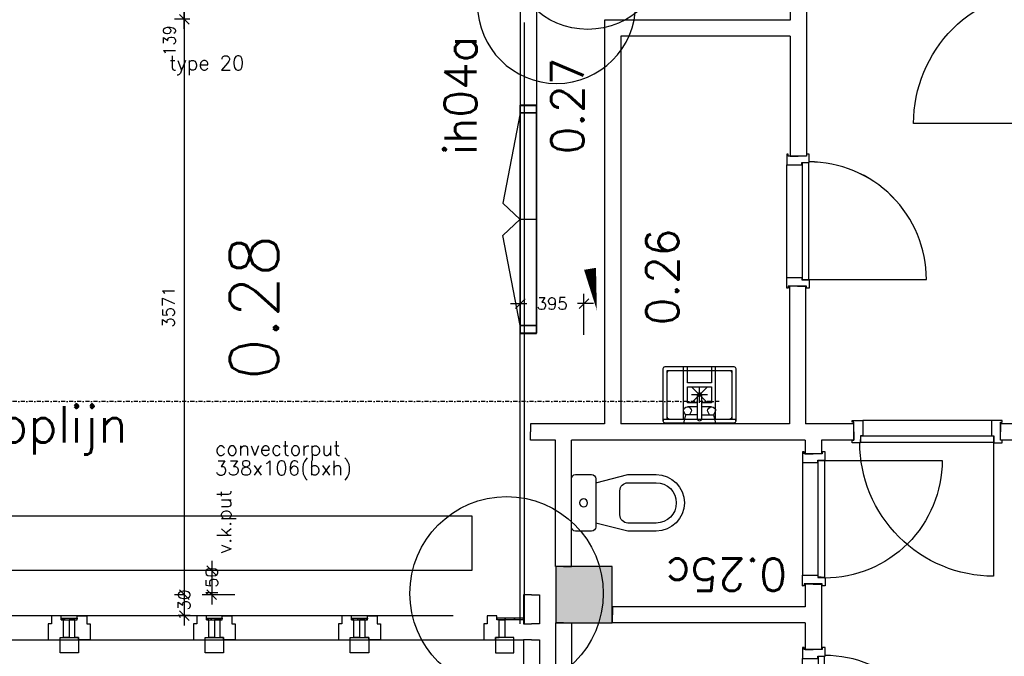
# Model space of a CAD drawing. Extents: x -29284 to 2055880, y -64816 to 121103.
# Tile 43 of 123: x 36184 to 42292, y 31865 to 35815. Entities that reach past the tile are written whole.
import ezdxf
from ezdxf.enums import TextEntityAlignment as Align

# ---------------------------------------------------------------- set-up
doc = ezdxf.new("R2010")
doc.units = 0
doc.header["$LTSCALE"] = 50
doc.header["$MEASUREMENT"] = 0
doc.header["$PDMODE"] = 3
doc.header["$PDSIZE"] = 0.1
doc.linetypes.add('DASHDOT', pattern=[1, 0.5, -0.25, 0, -0.25])
doc.linetypes.add('DD1', pattern=[2.66667, 1.66667, -0.5, 0, -0.5])
doc.layers.get('0').update_dxf_attribs({"linetype": 'CONTINUOUS'})
doc.layers.get('DEFPOINTS').update_dxf_attribs({"linetype": 'CONTINUOUS'})
for name, color, linetype in [('00', 7, 'CONTINUOUS'), ('_BESTAAND_ONGEIJZIGD', 8, 'CONTINUOUS'), ('_DETAILNUMMERS', 4, 'CONTINUOUS'), ('_DETAILNUMMERSTEKST', 4, 'CONTINUOUS'), ('_INTERIEUR', 7, 'CONTINUOUS'), ('_KOLOMBESTAAND', 212, 'CONTINUOUS'), ('A--A42--_F-23-', 9, 'CONTINUOUS'), ('A--L13A1_VLOEREN', 1, 'CONTINUOUS'), ('A--L21--', 3, 'CONTINUOUS'), ('A--L22A2_BINNENWAND', 2, 'CONTINUOUS'), ('A--L28--', 7, 'CONTINUOUS'), ('A--L31--', 2, 'CONTINUOUS'), ('A--L31--_F-23-', 7, 'CONTINUOUS'), ('A--L31--_F123-', 7, 'CONTINUOUS'), ('A--L31A1_BUITENKOZIJN', 1, 'CONTINUOUS'), ('A--L32--', 7, 'CONTINUOUS'), ('A--L32--_F-23-', 2, 'CONTINUOUS'), ('A--L42--', 7, 'CONTINUOUS'), ('A--L42--_F-23-', 7, 'CONTINUOUS'), ('A--L74--', 7, 'CONTINUOUS'), ('A--L74--_F-23-', 7, 'CONTINUOUS'), ('A--M$1A-_F123-', 1, 'CONTINUOUS'), ('A--T$1A-_F123-_0_25MM', 2, 'CONTINUOUS'), ('A--T$1A-_F123-_RN', 4, 'CONTINUOUS'), ('STRAMIEN', 1, 'DD1'), ('TEKST_KOZIJNMERK', 2, 'CONTINUOUS'), ('X--LR---_CP', 7, 'CONTINUOUS')]:
    doc.layers.add(name, color=color, linetype=linetype)
doc.layers.add('bruto vloeroppervlak', color=3, linetype='CONTINUOUS', plot=False)
doc.styles.add('ALFA-0_25', font='ROMANS')
doc.styles.add('HIEMSTRA', font='romans.shx')
doc.dimstyles.new('1op2', dxfattribs={"dimscale": 30, "dimtxt": 2.5, "dimasz": 2, "dimexe": 2, "dimexo": 0, "dimgap": 2, "dimtad": 1, "dimdec": 0, "dimzin": 0, "dimdsep": 46, "dimtxsty": 'HIEMSTRA', "dimblk1": 'OBLIQUE', "dimblk2": 'OBLIQUE', "dimsah": 1, "dimcen": -3, "dimdle": 2, "dimclrd": 2, "dimclre": 2, "dimclrt": 3, "dimadec": 0, "dimazin": 0, "dimtfac": 1, "dimtdec": 0, "dimtofl": 0, "dimtmove": 2, "dimatfit": 3, "dimldrblk": 'OBLIQUE', "dimfxl": 1, "dimtvp": 0.833333, "dimtolj": 1, "dimtzin": 0, "dimarcsym": 0})
doc.dimstyles.new('STANDARD$0', dxfattribs={"dimscale": 30, "dimtxt": 2.5, "dimasz": 2, "dimexe": 2, "dimexo": 0, "dimgap": 2, "dimtad": 1, "dimdec": 0, "dimzin": 0, "dimdsep": 46, "dimtxsty": 'ALFA-0_25', "dimblk1": 'OBLIQUE', "dimblk2": 'OBLIQUE', "dimsah": 1, "dimcen": -3, "dimdle": 2, "dimclrd": 1, "dimclre": 1, "dimclrt": 2, "dimadec": 0, "dimazin": 0, "dimtfac": 0.666667, "dimtofl": 0, "dimtmove": 2, "dimatfit": 3, "dimldrblk": 'OBLIQUE', "dimfxl": 1, "dimtvp": 0.833333, "dimtolj": 1, "dimtzin": 0, "dimarcsym": 0})

# ---------------------------------------------------------------- blocks, each defined once
blk = doc.blocks.new('KOZMK')
at = {"layer": 'A--L31--_F-23-', "color": 2, "linetype": 'Continuous', "extrusion": (0, 0, -1)}
for p, q in [((-1416.5, 0), (-1416.5, 100)), ((-1416.5, 100), (-1366.5, 100)), ((-1366.5, 0), (-1416.5, 0))]:
    blk.add_line(p, q, dxfattribs=at)
at = {"layer": 'A--L31--_F123-', "color": 1, "linetype": 'Continuous', "extrusion": (0, 0, -1)}
blk.add_line((-1366.5, 100), (-1366.5, 0), dxfattribs=at)
blk.add_line((-1366.5, 100), (-1366.5, 0), dxfattribs=at)
at = {"layer": 'A--L31--_F123-', "color": 1, "linetype": 'Continuous'}
for p, q in [((-708.8, 0, 2426), (-708.8, 100, 2426)), ((0, 100), (-50, 100)), ((-50, 100), (-50, 0)), ((0, 100), (-50, 100)), ((-50, 100), (-50, 0)), ((0, 0), (0, 100)), ((0, 0), (0, 100)), ((-1366.7, 0.2, -50), (-831, 0.2, -2)), ((-781, 0.2, -50), (-50, 0.2, -50)), ((-50, 0), (0, 0)), ((-50, 0), (0, 0))]:
    blk.add_line(p, q, dxfattribs=at)
for points in [[(-1416.5, 0, -48), (-1416.5, 100, -48), (-1416.5, 100, -2), (-1416.5, 0, -2)], [(-1.2, 100), (-1.2, 0), (-1.2, 0, 46), (-1.2, 100, 46)], [(-1.2, 0), (-1416.5, 0, -48), (-1416.5, 0, -2), (-1.2, 0, 46)]]:
    blk.add_3dface(points, dxfattribs=at)
at = {"layer": 'X--LR---_CP'}
for p in [(-2, 100), (-1416.5, 0), (0, 0)]:
    blk.add_point(p, dxfattribs=at)
at = {"layer": 'A--L31--_F123-', "color": 1, "linetype": 'Continuous'}
mesh = blk.add_polyface(dxfattribs=at)
corners = [(-1416.5, 0, 2402), (-1416.5, 100, 2402), (-1.2, 100, 2450), (-1.2, 0, 2450), (-1416.5, 0, 2448), (-1416.5, 100, 2448), (-1.2, 100, 2496), (-1.2, 0, 2496)]
mesh.append_faces([[corners[k] for k in face] for face in [(0, 1, 5, 4), (1, 2, 6, 5), (2, 3, 7, 6), (3, 0, 4, 7)]], dxfattribs={"color": 1})
mesh.append_faces([[corners[k] for k in face] for face in [(0, 3, 2, 1), (4, 7, 6, 5)]], dxfattribs={"vtx0": -1, "vtx1": -1, "vtx2": -1, "vtx3": -1, "color": 1})
mesh = blk.add_polyface(dxfattribs=at)
corners = [(-1414.5, 100), (-1368.5, 100), (-1368.5, 0), (-1414.5, 0), (-1414.5, 100, 1), (-1368.5, 100, 1), (-1368.5, 0, 1), (-1414.5, 0, 1)]
mesh.append_faces([[corners[k] for k in face] for face in [(0, 1, 5, 4), (1, 2, 6, 5), (2, 3, 7, 6), (3, 0, 4, 7)]], dxfattribs={"color": 1})
mesh.append_faces([[corners[k] for k in face] for face in [(0, 3, 2, 1), (4, 7, 6, 5)]], dxfattribs={"vtx0": -1, "vtx1": -1, "vtx2": -1, "vtx3": -1, "color": 1})
mesh = blk.add_polyface(dxfattribs=at)
corners = [(-2, 100), (-48, 100), (-48, 0), (-2, 0), (-2, 100, 1), (-48, 100, 1), (-48, 0, 1), (-2, 0, 1)]
mesh.append_faces([[corners[k] for k in face] for face in [(0, 1, 5, 4), (1, 2, 6, 5), (2, 3, 7, 6), (3, 0, 4, 7)]], dxfattribs={"color": 1})
mesh.append_faces([[corners[k] for k in face] for face in [(0, 3, 2, 1), (4, 7, 6, 5)]], dxfattribs={"vtx0": -1, "vtx1": -1, "vtx2": -1, "vtx3": -1, "color": 1})
blk = doc.blocks.new('DR_830BE')
at = {"layer": '_BESTAAND_ONGEIJZIGD'}
blk.add_line((67, 0), (865, 0), dxfattribs=at)
for points in [[(0, -9), (0, 0), (67, 0), (67, -93.8), (52, -93.8), (52, -139), (0, -139), (0, -121), (12, -121), (12, -9), (0, -9)], [(932, -9), (932, 0), (865, 0), (865, -93.8), (880, -93.8), (880, -139), (932, -139), (932, -121), (920, -121), (920, -9), (932, -9)]]:
    blk.add_lwpolyline(points, close=True, dxfattribs=at)
at = {"layer": '_BESTAAND_ONGEIJZIGD', "linetype": 'Continuous'}
blk.add_lwpolyline([(54, -95.6), (54, -135.6), (880.1, -135.6), (877.1, -95.6), (54, -95.6)], close=True, dxfattribs=at)
blk.add_lwpolyline([(54, -135.6), (54, -965.6, 0.414214), (884, -135.6)], format="xyb", dxfattribs=at)
at = {"layer": 'A--L32--_F-23-', "color": 2, "linetype": 'Continuous'}
blk.add_lwpolyline([(54, -95.6), (54, -135.6), (880.1, -135.6), (877.1, -95.6), (54, -95.6)], close=True, dxfattribs=at)
at = {"layer": 'X--LR---_CP', "linetype": 'Continuous'}
blk.add_point((0, 0), dxfattribs=at)
blk.add_point((0, 0), dxfattribs=at)
at = {"layer": 'X--LR---_CP', "color": 1, "linetype": 'Continuous'}
blk.add_point((932, 0), dxfattribs=at)
blk.add_point((932, 0), dxfattribs=at)
blk.add_point((932, 0), dxfattribs=at)
blk = doc.blocks.new('Q0340041A')
at = {"layer": '_BESTAAND_ONGEIJZIGD', "linetype": 'Continuous'}
blk.add_lwpolyline([(0, 0), (0, -40), (726.12, -40), (723.12, 0), (0, 0)], close=True, dxfattribs=at)
blk.add_lwpolyline([(0, -40), (0, -770, 0.4142136), (730, -40)], format="xyb", dxfattribs=at)
blk = doc.blocks.new('DR_730BE')
at = {"layer": '_BESTAAND_ONGEIJZIGD'}
blk.add_line((67, 0), (765, 0), dxfattribs=at)
for points in [[(0, -9), (0, 0), (67, 0), (67, -93.8), (52, -93.8), (52, -139), (0, -139), (0, -121), (12, -121), (12, -9), (0, -9)], [(832, -9), (832, 0), (765, 0), (765, -93.8), (780, -93.8), (780, -139), (832, -139), (832, -121), (820, -121), (820, -9), (832, -9)]]:
    blk.add_lwpolyline(points, close=True, dxfattribs=at)
at = {"layer": 'X--LR---_CP', "linetype": 'Continuous'}
blk.add_point((0, 0), dxfattribs=at)
blk.add_point((0, 0), dxfattribs=at)
at = {"layer": 'X--LR---_CP', "color": 1, "linetype": 'Continuous'}
blk.add_point((832, 0), dxfattribs=at)
blk.add_point((832, 0), dxfattribs=at)
blk.add_point((832, 0), dxfattribs=at)
at = {"layer": 'A--L32--', "linetype": 'Continuous'}
blk.add_blockref('Q0340041A', (53.5, -95.6), dxfattribs=at)
blk = doc.blocks.new('*U1516')
at = {"layer": 'A--L21--', "color": 8, "linetype": 'Continuous'}
for points in [[(0, 0), (-50, 0), (-50, -2470), (-50, -2470)], [(0, 0), (50, 0), (50, -2370), (50, -2370)], [(0, 0), (50, 0), (50, -2370), (50, -2370)], [(0, 0), (50, 0), (50, -2370), (50, -2370)]]:
    blk.add_lwpolyline(points, dxfattribs=at)
blk = doc.blocks.new('*U1496')
at = {"layer": 'A--L21--', "color": 8, "linetype": 'Continuous'}
for points in [[(-50, 50), (-50, 50), (-1202, 50), (-1202, 50)], [(-50, -50), (-50, -50), (-1102, -50), (-1102, -50)], [(-50, -50), (-50, -50), (-1102, -50), (-1102, -50)], [(-50, -50), (-50, -50), (-1102, -50), (-1102, -50)]]:
    blk.add_lwpolyline(points, dxfattribs=at)
blk = doc.blocks.new('*U1494')
at = {"layer": 'A--L21--', "color": 8, "linetype": 'Continuous'}
for points in [[(50, 0), (50, 0), (50, -793.1), (0, -793.1)], [(50, 0), (50, 0), (50, -793.1), (0, -793.1)], [(50, 0), (50, 0), (50, -793.1), (0, -793.1)], [(-50, -50), (-50, -50), (-50, -793.1), (0, -793.1)]]:
    blk.add_lwpolyline(points, dxfattribs=at)
blk = doc.blocks.new('*U1493')
at = {"layer": 'A--L21--', "color": 8, "linetype": 'Continuous'}
for points in [[(-50, 50), (-50, 50), (-50, -2455.7), (-50, -2455.7)], [(-50, 50), (-50, 50), (-50, -2455.7), (-50, -2455.7)], [(-50, 50), (-50, 50), (-50, -2455.7), (-50, -2455.7)], [(50, -50), (50, -50), (50, -2455.7), (50, -2455.7)]]:
    blk.add_lwpolyline(points, dxfattribs=at)
blk = doc.blocks.new('*U1492')
at = {"layer": 'A--L21--', "color": 8, "linetype": 'Continuous'}
for points in [[(-50, 50), (-50, 50), (-50, -701.7), (0, -701.7)], [(-50, 50), (-50, 50), (-50, -701.7), (0, -701.7)], [(-50, 50), (-50, 50), (-50, -701.7), (0, -701.7)], [(50, -50), (50, -50), (50, -701.7), (0, -701.7)]]:
    blk.add_lwpolyline(points, dxfattribs=at)
blk = doc.blocks.new('*U1490')
at = {"layer": 'A--L21--', "color": 8, "linetype": 'Continuous'}
for points in [[(50, 50), (50, 50), (50, -224.3), (50, -224.3)], [(50, 50), (50, 50), (50, -224.3), (50, -224.3)], [(50, 50), (50, 50), (50, -224.3), (50, -224.3)], [(-50, -50), (-50, -50), (-50, -174.3), (-50, -174.3)]]:
    blk.add_lwpolyline(points, dxfattribs=at)
blk = doc.blocks.new('*U1489')
at = {"layer": 'A--L21--', "color": 8, "linetype": 'Continuous'}
for points in [[(0, 50), (0, 50), (-204.1, 50), (-204.1, 0)], [(-50, -50), (-50, -50), (-204.1, -50), (-204.1, 0)], [(-50, -50), (-50, -50), (-204.1, -50), (-204.1, 0)], [(-50, -50), (-50, -50), (-204.1, -50), (-204.1, 0)]]:
    blk.add_lwpolyline(points, dxfattribs=at)
blk = doc.blocks.new('*U1488')
at = {"layer": 'A--L21--', "color": 8, "linetype": 'Continuous'}
for points in [[(-50, 50), (-50, 50), (-1245, 50), (-1245, 0)], [(-50, -50), (-50, -50), (-1245, -50), (-1245, 0)], [(-50, -50), (-50, -50), (-1245, -50), (-1245, 0)], [(-50, -50), (-50, -50), (-1245, -50), (-1245, 0)]]:
    blk.add_lwpolyline(points, dxfattribs=at)
blk = doc.blocks.new('*U1487')
at = {"layer": 'A--L21--', "color": 8, "linetype": 'Continuous'}
for points in [[(-50, 50), (-50, 50), (-356.5, 50), (-356.5, 0)], [(0, -50), (0, -50), (-356.5, -50), (-356.5, 0)], [(0, -50), (0, -50), (-356.5, -50), (-356.5, 0)], [(0, -50), (0, -50), (-356.5, -50), (-356.5, 0)]]:
    blk.add_lwpolyline(points, dxfattribs=at)
blk = doc.blocks.new('*U1484')
at = {"layer": 'A--L21--', "color": 8, "linetype": 'Continuous'}
for points in [[(-50, 50), (-50, 50), (-1097, 50), (-1097, 50)], [(0, -50), (0, -50), (-1147, -50), (-1147, -50)], [(0, -50), (0, -50), (-1147, -50), (-1147, -50)], [(0, -50), (0, -50), (-1147, -50), (-1147, -50)]]:
    blk.add_lwpolyline(points, dxfattribs=at)
blk = doc.blocks.new('*U1483')
at = {"layer": 'A--L21--', "color": 8, "linetype": 'Continuous'}
for points in [[(-50, 50), (-50, 50), (-305, 50), (-305, 50)], [(0, -50), (0, -50), (-255, -50), (-255, -50)], [(0, -50), (0, -50), (-255, -50), (-255, -50)], [(0, -50), (0, -50), (-255, -50), (-255, -50)]]:
    blk.add_lwpolyline(points, dxfattribs=at)
blk = doc.blocks.new('*U1482')
at = {"layer": 'A--L21--', "color": 8, "linetype": 'Continuous'}
for points in [[(50, 0), (50, 0), (50, -215), (0, -215)], [(50, 0), (50, 0), (50, -215), (0, -215)], [(50, 0), (50, 0), (50, -215), (0, -215)], [(-50, -50), (-50, -50), (-50, -215), (0, -215)]]:
    blk.add_lwpolyline(points, dxfattribs=at)
blk = doc.blocks.new('*U1481')
at = {"layer": 'A--L21--', "color": 8, "linetype": 'Continuous'}
for points in [[(0, 0), (-50, 0), (-50, -141.3), (-50, -141.3)], [(0, 0), (50, 0), (50, -191.3), (50, -191.3)], [(0, 0), (50, 0), (50, -191.3), (50, -191.3)], [(0, 0), (50, 0), (50, -191.3), (50, -191.3)]]:
    blk.add_lwpolyline(points, dxfattribs=at)
blk = doc.blocks.new('*U1478')
at = {"layer": 'A--L21--', "color": 8, "linetype": 'Continuous'}
for points in [[(-50, -50), (-50, -50), (-50, -135.7), (0, -135.7)], [(50, -50), (50, -50), (50, -135.7), (0, -135.7)], [(50, -50), (50, -50), (50, -135.7), (0, -135.7)], [(50, -50), (50, -50), (50, -135.7), (0, -135.7)]]:
    blk.add_lwpolyline(points, dxfattribs=at)
blk = doc.blocks.new('*U1477')
at = {"layer": 'A--L21--', "color": 8, "linetype": 'Continuous'}
for points in [[(0, 0), (-50, 0), (-50, -854.6), (-50, -854.6)], [(0, 0), (50, 0), (50, -854.6), (50, -854.6)], [(0, 0), (50, 0), (50, -854.6), (50, -854.6)], [(0, 0), (50, 0), (50, -854.6), (50, -854.6)]]:
    blk.add_lwpolyline(points, dxfattribs=at)
blk = doc.blocks.new('*U1476')
at = {"layer": 'A--L21--', "color": 8, "linetype": 'Continuous'}
for points in [[(0, 50), (0, 50), (-48, 50), (-48, 50)], [(-50, -50), (-50, -50), (-98, -50), (-98, -50)], [(-50, -50), (-50, -50), (-98, -50), (-98, -50)], [(-50, -50), (-50, -50), (-98, -50), (-98, -50)]]:
    blk.add_lwpolyline(points, dxfattribs=at)
blk = doc.blocks.new('Q070048A')
at = {"layer": 'A--L74--_F-23-', "color": 8, "linetype": 'Continuous'}
for p, q in [((225, -25), (-225, -25)), ((-187.5, -25), (-187.5, -25)), ((-100, -25), (-100, -350)), ((100, -25), (100, -350)), ((187.5, -25), (187.5, -25)), ((-75, -100), (-12.5, -100)), ((12.5, -100), (75, -100)), ((-50, -125), (50, -225)), ((50, -125), (-50, -225)), ((-50, -175), (50, -175)), ((0, -125), (0, -225))]:
    blk.add_line(p, q, dxfattribs=at)
at = {"layer": 'A--L74--_F-23-', "color": 1, "linetype": 'Continuous'}
blk.add_line((75, -325), (-75, -325), dxfattribs=at)
at = {"layer": 'A--L74--_F-23-', "color": 8, "linetype": 'Continuous'}
for points in [[(-212.5, 0), (212.5, 0, -0.41), (225, -12.5), (225, -337.5, -0.41), (212.5, -350), (-212.5, -350, -0.41), (-225, -337.5), (-225, -12.5, -0.41), (-212.5, 0)], [(-100, -25), (-212.5, -25, -0.41), (-225, -12.5)], [(-100, -325), (-187.5, -325, -0.41), (-200, -312.5), (-200, -37.5, -0.41), (-187.5, -25), (-187.5, -25)], [(-62.5, -50), (-50, -75, -1), (-100, -75), (-87.5, -50)], [(12.5, -25), (12.5, -175, -1), (-12.5, -175), (-12.5, -25, -1), (12.5, -25)], [(87.5, -50), (100, -75, -1), (50, -75), (62.5, -50)], [(225, -12.5, -0.41), (212.5, -25), (100, -25)], [(187.5, -25), (187.5, -25, -0.41), (200, -37.5), (200, -312.5, -0.41), (187.5, -325), (100, -325)]]:
    blk.add_lwpolyline(points, format="xyb", dxfattribs=at)
for points in [[(-12.5, -50), (-87.5, -50), (-100, 0)], [(12.5, -50), (87.5, -50), (100, 0)], [(200, -25), (200, -325), (-200, -325), (-200, -25)], [(12.5, -125), (75, -125), (75, -225), (-75, -225), (-75, -125), (-12.5, -125)], [(-75, -350), (-75, -250), (75, -250), (75, -350)]]:
    blk.add_lwpolyline(points, dxfattribs=at)
blk.add_circle((0, 0), 0.0123, dxfattribs=at)
at = {"layer": 'X--LR---_CP'}
blk.add_point((225, -350), dxfattribs=at)
blk.add_point((225, -350), dxfattribs=at)
blk = doc.blocks.new('*U1431')
at = {"layer": 'A--L21--', "color": 8, "linetype": 'Continuous'}
for points in [[(0, 0), (-50, 0), (-50, -1120), (-50, -1120)], [(0, 0), (50, 0), (50, -1070), (50, -1070)], [(0, 0), (50, 0), (50, -1070), (50, -1070)], [(0, 0), (50, 0), (50, -1070), (50, -1070)]]:
    blk.add_lwpolyline(points, dxfattribs=at)
blk = doc.blocks.new('Q070064A')
at = {"layer": 'A--L74--_F-23-', "color": 8, "linetype": 'Continuous'}
for points in [[(-150, 0), (150, 0, -0.41), (175, -25), (175, -125, -0.41), (150, -150), (-150, -150, -0.41), (-175, -125), (-175, -25, -0.41), (-150, 0)], [(125, -150), (175, -350), (175, -525, -1), (-175, -525), (-175, -350), (-125, -150)], [(-75, -300), (75, -300, -0.41), (125, -350), (125, -525, -1), (-125, -525), (-125, -350, -0.41), (-75, -300)]]:
    blk.add_lwpolyline(points, format="xyb", dxfattribs=at)
blk.add_lwpolyline([(-25, -75, 1), (25, -75, 1)], format="xyb", close=True, dxfattribs=at)
at = {"layer": 'A--L74--_F-23-', "color": 255}
blk.add_circle((0, 0), 0.0123, dxfattribs=at)
blk = doc.blocks.new('*U1430')
at = {"layer": 'A--L21--', "color": 8, "linetype": 'Continuous'}
for points in [[(0, 0), (-50, 0), (-50, 785), (-50, 785)], [(0, 0), (-50, 0), (-50, 785), (-50, 785)], [(0, 0), (-50, 0), (-50, 785), (-50, 785)], [(0, 0), (50, 0), (50, 785), (50, 785)]]:
    blk.add_lwpolyline(points, dxfattribs=at)
blk = doc.blocks.new('KOLOM400')
at = {"layer": 'A--L28--', "color": 3}
blk.add_lwpolyline([(-200, 0), (200, 0), (200, 400), (-200, 400)], close=True, dxfattribs=at)
blk = doc.blocks.new('*U1310')
at = {"layer": 'A--L21--', "color": 8, "linetype": 'Continuous'}
for points in [[(0, 0), (0, 50), (-252.5, 50), (-252.5, 50)], [(0, 0), (0, -50), (-202.5, -50), (-202.5, -50)], [(0, 0), (0, -50), (-202.5, -50), (-202.5, -50)], [(0, 0), (0, -50), (-202.5, -50), (-202.5, -50)]]:
    blk.add_lwpolyline(points, dxfattribs=at)
blk = doc.blocks.new('_OBLIQUE')
at = {"color": 0, "linetype": 'ByBlock'}
blk.add_line((-0.5, -0.5), (0.5, 0.5), dxfattribs=at)
blk = doc.blocks.new('*D138')
at = {"layer": 'A--M$1A-_F123-', "color": 1, "lineweight": -2, "transparency": 16777216}
for p, q in [((39289.7, 33859), (39289.7, 34114)), ((39684.5, 33859), (39684.5, 34114)), ((39229.7, 34054), (39330.7, 34054)), ((39744.5, 34054), (39643.5, 34054))]:
    blk.add_line(p, q, dxfattribs=at)
at = {"layer": 'DEFPOINTS', "color": 0, "transparency": 16777216}
for p in [(39684.5, 34054), (39289.7, 33859), (39684.5, 33859)]:
    blk.add_point(p, dxfattribs=at)
at = {"layer": 'A--M$1A-_F123-', "color": 1, "lineweight": -2, "transparency": 16777216, "xscale": 60, "yscale": 60, "zscale": 60, "rotation": 180}
blk.add_blockref('_OBLIQUE', (39289.7, 34054), dxfattribs=at)
at = {"layer": 'A--M$1A-_F123-', "color": 1, "lineweight": -2, "transparency": 16777216, "xscale": 60, "yscale": 60, "zscale": 60}
blk.add_blockref('_OBLIQUE', (39684.5, 34054), dxfattribs=at)
at = {"layer": 'A--M$1A-_F123-', "color": 2, "transparency": 16777216, "insert": (39487.1, 34054), "char_height": 75, "attachment_point": 5, "style": 'ALFA-0_25'}
blk.add_mtext('\\A1;395', dxfattribs=at)
blk = doc.blocks.new('*D305')
at = {"layer": 'A--M$1A-_F123-', "color": 1, "lineweight": -2, "transparency": 16777216}
for p, q in [((37375.2, 32456.9), (37375.2, 32186.9)), ((37518.9, 32396.9), (37315.2, 32396.9)), ((37518.9, 32246.9), (37315.2, 32246.9))]:
    blk.add_line(p, q, dxfattribs=at)
at = {"layer": 'DEFPOINTS', "color": 0, "transparency": 16777216}
for p in [(37518.9, 32396.9), (37375.2, 32246.9), (37518.9, 32246.9)]:
    blk.add_point(p, dxfattribs=at)
at = {"layer": 'A--M$1A-_F123-', "color": 1, "lineweight": -2, "transparency": 16777216, "xscale": 60, "yscale": 60, "zscale": 60}
for p, rotation in [((37375.2, 32396.9), 90), ((37375.2, 32246.9), 270)]:
    blk.add_blockref('_OBLIQUE', p, dxfattribs=dict(at, rotation=rotation))
at = {"layer": 'A--M$1A-_F123-', "color": 2, "transparency": 16777216, "insert": (37375.2, 32321.9), "char_height": 75, "attachment_point": 5, "rotation": 90, "style": 'ALFA-0_25'}
blk.add_mtext('\\A1;150', dxfattribs=at)
blk = doc.blocks.new('*U1235')
at = {"layer": 'A--L21--', "color": 8, "linetype": 'Continuous'}
for points in [[(0, 0), (-50, 0), (-50, -180), (0, -180)], [(0, 0), (50, 0), (50, -180), (0, -180)], [(0, 0), (50, 0), (50, -180), (0, -180)], [(0, 0), (50, 0), (50, -180), (0, -180)]]:
    blk.add_lwpolyline(points, dxfattribs=at)
blk = doc.blocks.new('*U1226')
at = {"layer": 'A--A42--_F-23-', "linetype": 'Continuous'}
h = blk.add_hatch(dxfattribs=at)
h.set_pattern_fill('ALFALINE', color=256, scale=40, style=0)
h.set_pattern_definition([(45, (-36442.083, -32096.788), (-28.28427, 28.28427), [])])
h.paths.add_polyline_path([(0, 0), (0, 5), (97.9, 5), (97.9, 0), (97.9, -5), (0, -5)])
at = {"layer": 'A--L42--_F-23-', "color": 2, "linetype": 'Continuous'}
for points in [[(0, 0), (0, 5), (97.9, 5), (97.9, 0)], [(0, 0), (0, -5), (97.9, -5), (97.9, 0)]]:
    blk.add_lwpolyline(points, dxfattribs=at)
blk = doc.blocks.new('*U1223')
at = {"layer": 'A--A42--_F-23-', "linetype": 'Continuous'}
h = blk.add_hatch(dxfattribs=at)
h.set_pattern_fill('ALFALINE', color=256, scale=40, style=0)
h.set_pattern_definition([(45, (-39309.72, -32096.788), (-28.28427, 28.28427), [])])
h.paths.add_polyline_path([(0, 0), (0, -5), (-166, -5), (-166, 0), (-166, 5), (0, 5)])
at = {"layer": 'A--L42--_F-23-', "color": 2, "linetype": 'Continuous'}
for points in [[(0, 0), (0, 5), (-166, 5), (-166, 0)], [(0, 0), (0, -5), (-166, -5), (-166, 0)]]:
    blk.add_lwpolyline(points, dxfattribs=at)
blk = doc.blocks.new('*U1222')
at = {"layer": 'A--A42--_F-23-', "linetype": 'Continuous'}
h = blk.add_hatch(dxfattribs=at)
h.set_pattern_fill('ALFALINE', color=256, scale=40, style=0)
h.set_pattern_definition([(45, (-37342.583, -32096.788), (-28.28427, 28.28427), [])])
h.paths.add_polyline_path([(0, 0), (0, 5), (97.9, 5), (97.9, 0), (97.9, -5), (0, -5)])
at = {"layer": 'A--L42--_F-23-', "color": 2, "linetype": 'Continuous'}
for points in [[(0, 0), (0, 5), (97.9, 5), (97.9, 0)], [(0, 0), (0, -5), (97.9, -5), (97.9, 0)]]:
    blk.add_lwpolyline(points, dxfattribs=at)
blk = doc.blocks.new('*U1221')
at = {"layer": 'A--A42--_F-23-', "linetype": 'Continuous'}
h = blk.add_hatch(dxfattribs=at)
h.set_pattern_fill('ALFALINE', color=256, scale=40, style=0)
h.set_pattern_definition([(45, (-38243.083, -32096.788), (-28.28427, 28.28427), [])])
h.paths.add_polyline_path([(0, 0), (0, 5), (97.9, 5), (97.9, 0), (97.9, -5), (0, -5)])
at = {"layer": 'A--L42--_F-23-', "color": 2, "linetype": 'Continuous'}
for points in [[(0, 0), (0, 5), (97.9, 5), (97.9, 0)], [(0, 0), (0, -5), (97.9, -5), (97.9, 0)]]:
    blk.add_lwpolyline(points, dxfattribs=at)
blk = doc.blocks.new('DETAILNR')
at = {"layer": '_DETAILNUMMERS'}
blk.add_circle((32.9, -23.2), 490.7, dxfattribs=at)
at = {"layer": 'X--LR---_CP'}
blk.add_point((0, 0), dxfattribs=at)
at = {"layer": '_DETAILNUMMERSTEKST', "style": 'ALFA-0_25'}
blk.add_attdef('DETAILNR', text='', height=200, rotation=90, dxfattribs=at).set_placement((-618.4, 223.8), align=Align.RIGHT)
blk = doc.blocks.new('*D805')
at = {"layer": 'A--M$1A-_F123-', "color": 1, "lineweight": -2, "transparency": 16777216}
for p, q in [((37204.2, 32306.9), (37204.2, 32057)), ((37204.2, 32246.9), (37144.2, 32246.9)), ((37204.2, 32117), (37144.2, 32117))]:
    blk.add_line(p, q, dxfattribs=at)
at = {"layer": 'DEFPOINTS', "color": 0, "transparency": 16777216}
for p in [(37204.2, 32246.9), (37204.2, 32117), (37204.2, 32117)]:
    blk.add_point(p, dxfattribs=at)
at = {"layer": 'A--M$1A-_F123-', "color": 1, "lineweight": -2, "transparency": 16777216, "xscale": 60, "yscale": 60, "zscale": 60}
for p, rotation in [((37204.2, 32246.9), 90), ((37204.2, 32117), 270)]:
    blk.add_blockref('_OBLIQUE', p, dxfattribs=dict(at, rotation=rotation))
at = {"layer": 'A--M$1A-_F123-', "color": 2, "transparency": 16777216, "insert": (37204.2, 32181.9), "char_height": 75, "attachment_point": 5, "rotation": 90, "style": 'ALFA-0_25'}
blk.add_mtext('\\A1;130', dxfattribs=at)
blk = doc.blocks.new('*D841')
at = {"layer": 'A--M$1A-_F123-', "color": 2, "lineweight": -2, "transparency": 16777216}
for p, q in [((37204.2, 35757.9), (37204.2, 36016.9)), ((37240.1, 35956.9), (37144.2, 35956.9)), ((37240.1, 35817.9), (37144.2, 35817.9))]:
    blk.add_line(p, q, dxfattribs=at)
at = {"layer": 'DEFPOINTS', "color": 0, "transparency": 16777216}
for p in [(37204.2, 35956.9), (37240.1, 35956.9), (37240.1, 35817.9)]:
    blk.add_point(p, dxfattribs=at)
at = {"layer": 'A--M$1A-_F123-', "color": 2, "lineweight": -2, "transparency": 16777216, "xscale": 60, "yscale": 60, "zscale": 60}
for p, rotation in [((37204.2, 35956.9), 90), ((37204.2, 35817.9), 270)]:
    blk.add_blockref('_OBLIQUE', p, dxfattribs=dict(at, rotation=rotation))
at = {"layer": 'A--M$1A-_F123-', "color": 3, "transparency": 16777216, "insert": (37112.6, 35685.2), "char_height": 75, "attachment_point": 5, "rotation": 90, "style": 'HIEMSTRA'}
blk.add_mtext('\\A1;139', dxfattribs=at)
blk = doc.blocks.new('*D843')
at = {"layer": 'A--M$1A-_F123-', "color": 2, "lineweight": -2, "transparency": 16777216}
for p, q in [((37204.2, 35877.9), (37204.2, 32186.9)), ((37240.1, 35817.9), (37144.2, 35817.9)), ((37204.2, 32246.9), (37144.2, 32246.9))]:
    blk.add_line(p, q, dxfattribs=at)
at = {"layer": 'DEFPOINTS', "color": 0, "transparency": 16777216}
for p in [(37240.1, 35817.9), (37204.2, 32246.9), (37204.2, 32246.9)]:
    blk.add_point(p, dxfattribs=at)
at = {"layer": 'A--M$1A-_F123-', "color": 2, "lineweight": -2, "transparency": 16777216, "xscale": 60, "yscale": 60, "zscale": 60}
for p, rotation in [((37204.2, 35817.9), 90), ((37204.2, 32246.9), 270)]:
    blk.add_blockref('_OBLIQUE', p, dxfattribs=dict(at, rotation=rotation))
at = {"layer": 'A--M$1A-_F123-', "color": 3, "transparency": 16777216, "insert": (37106.7, 34032.4), "char_height": 75, "attachment_point": 5, "rotation": 90, "style": 'HIEMSTRA'}
blk.add_mtext('\\A1;3571', dxfattribs=at)

msp = doc.modelspace()

# ---------------------------------------------------------------- hatches: boundary and pattern name
at = {"layer": '_KOLOMBESTAAND'}
msp.add_hatch(color=256, dxfattribs=at).paths.add_polyline_path([(39509.5, 32071.9), (39859.5, 32071.9), (39859.5, 32421.9), (39509.5, 32421.9)])
msp.add_hatch(color=256, dxfattribs=at).paths.add_polyline_path([(39509.5, 32071.9), (39859.5, 32071.9), (39859.5, 32421.9), (39509.5, 32421.9)])

# ---------------------------------------------------------------- linework, layer by layer
at = {"layer": '_BESTAAND_ONGEIJZIGD', "linetype": 'Continuous', "elevation": -2426}
for points in [[(39289.5, 35234.7), (39180.7, 34676.4), (39289.5, 34575.9)], [(39289.5, 33918.7), (39180.7, 34477.1), (39289.5, 34577.5)]]:
    msp.add_lwpolyline(points, dxfattribs=at)
at = {"layer": '_DETAILNUMMERS'}
msp.add_circle((39204.3, 32255.8), 600, dxfattribs=at)
at = {"layer": '_INTERIEUR', "linetype": 'Continuous'}
msp.add_lwpolyline([(39445.1, 35052, 0, 0, 0), (39558.4, 34362, 0, 0, 0), (39651.1, 34701.8, 0, 0, 0), (39764.5, 34011.9, 0, 75, 0), (39722.2, 34269.3, 0, 0, 0)], format="xyseb", dxfattribs=at)
at = {"layer": 'A--L13A1_VLOEREN'}
msp.add_lwpolyline([(35882, 32736.9), (38989.5, 32736.9), (38989.5, 32396.9), (35882, 32396.9)], close=True, dxfattribs=at)
at = {"layer": 'A--L21--', "linetype": 'Continuous'}
msp.add_line((39857, 32246.9), (39857, 32246.9), dxfattribs=at)
at = {"layer": 'A--L22A2_BINNENWAND'}
for points in [[(36382.1, 32116.9), (36382.1, 32065.9), (36361.1, 32065.9), (36361.1, 31966.9), (36434, 31966.9), (36434, 31981.9), (36456.1, 31981.9), (36456.1, 32091.9), (36442.1, 32091.9), (36442.1, 32116.9)], [(36491, 31981.9), (36456.1, 31981.9), (36456.1, 32091.9), (36491, 32091.9)], [(36491, 31981.9), (36526, 31981.8), (36526, 32091.8), (36491, 32091.9)], [(36600, 32116.8), (36600, 32065.8), (36621, 32065.8), (36620.9, 31966.8), (36548, 31966.8), (36548, 31981.8), (36526, 31981.8), (36526, 32091.8), (36540, 32091.8), (36540, 32116.8)], [(37282.6, 32116.9), (37282.6, 32065.9), (37261.6, 32065.9), (37261.6, 31966.9), (37334.5, 31966.9), (37334.5, 31981.9), (37356.6, 31981.9), (37356.6, 32091.9), (37342.6, 32091.9), (37342.6, 32116.9)], [(37391.5, 31981.9), (37356.6, 31981.9), (37356.6, 32091.9), (37391.5, 32091.9)], [(37391.5, 31981.9), (37426.5, 31981.8), (37426.5, 32091.8), (37391.5, 32091.9)], [(37500.5, 32116.8), (37500.5, 32065.8), (37521.5, 32065.8), (37521.4, 31966.8), (37448.5, 31966.8), (37448.5, 31981.8), (37426.5, 31981.8), (37426.5, 32091.8), (37440.5, 32091.8), (37440.5, 32116.8)], [(38183.1, 32116.9), (38183.1, 32065.9), (38162.1, 32065.9), (38162.1, 31966.9), (38235, 31966.9), (38235, 31981.9), (38257.1, 31981.9), (38257.1, 32091.9), (38243.1, 32091.9), (38243.1, 32116.9)], [(38292, 31981.9), (38257.1, 31981.9), (38257.1, 32091.9), (38292, 32091.9)], [(38292, 31981.9), (38327, 31981.8), (38327, 32091.8), (38292, 32091.9)], [(38401, 32116.8), (38401, 32065.8), (38422, 32065.8), (38421.9, 31966.8), (38349, 31966.8), (38349, 31981.8), (38327, 31981.8), (38327, 32091.8), (38341, 32091.8), (38341, 32116.8)], [(39083.8, 32116.8), (39083.8, 32065.8), (39062.8, 32065.8), (39062.8, 31966.8), (39135.7, 31966.8), (39135.7, 31981.8), (39157.8, 31981.8), (39157.8, 32091.8), (39143.8, 32091.8), (39143.8, 32116.8)], [(39192.7, 31981.9), (39157.8, 31981.8), (39157.8, 32091.8), (39192.7, 32091.9)], [(36434, 31981.9), (36548, 31981.8), (36548, 31935.1), (36548, 31886.8), (36507, 31886.8), (36434, 31886.9), (36434, 31981.9)], [(37334.5, 31981.9), (37448.5, 31981.8), (37448.5, 31935.1), (37448.5, 31886.8), (37407.5, 31886.8), (37334.5, 31886.9), (37334.5, 31981.9)], [(38235, 31981.9), (38349, 31981.8), (38349, 31935.1), (38349, 31886.8), (38308, 31886.8), (38235, 31886.9), (38235, 31981.9)], [(39249.7, 31981.9), (39135.7, 31981.8), (39135.7, 31935.1), (39135.7, 31886.8), (39176.7, 31886.8), (39249.7, 31886.9), (39249.7, 31981.9)]]:
    msp.add_lwpolyline(points, close=True, dxfattribs=at)
at = {"layer": 'A--L31--'}
for p, q in [((39289.4, 32066.9, -2914), (39290, 35797.9, 2620.3)), ((39314.9, 32066.9), (39314.9, 35797.9, -2425))]:
    msp.add_line(p, q, dxfattribs=at)
at = {"layer": 'A--L31--', "linetype": 'Continuous'}
msp.add_point((39289.5, 35797.9), dxfattribs=at)
msp.add_point((39289.5, 35797.9), dxfattribs=at)
at = {"layer": 'A--L31A1_BUITENKOZIJN'}
for p, q in [((38873.7, 32116.8), (35699.5, 32117.2)), ((35720.4, 31967.2), (38852.7, 31966.8))]:
    msp.add_line(p, q, dxfattribs=at)
at = {"layer": 'bruto vloeroppervlak', "linetype": 'Continuous'}
msp.add_lwpolyline([(31674.3, 31966.8), (39309.5, 31966.8), (39309.5, 29496.9), (55162.3, 29502.5), (55161.8, 31822.5), (71357, 31822.5), (71357, 38021.9), (69007.3, 38021.9), (69007.3, 39621.9), (69177, 39621.9), (69177, 44220), (68747, 44220), (68746.7, 43947.5), (65957, 43947.5), (65957, 45670), (49002.3, 45670), (48184.8, 45670), (48184.8, 55968.9), (48359.3, 55968.9), (48359.3, 56635.9), (46059.3, 56636), (46059.3, 66709.9)], dxfattribs=at)
at = {"layer": 'STRAMIEN', "color": 4, "linetype": 'DASHDOT'}
msp.add_line((40523.8, 33446.9), (30259.5, 33446.9), dxfattribs=at)

# ---------------------------------------------------------------- block references
at = {"layer": '00'}
ref = msp.add_blockref('DETAILNR', (39684.5, 36212.8), dxfattribs=dict(at, rotation=90))
ref.add_attrib('DETAILNR', 'ih02a', dxfattribs={"layer": '_DETAILNUMMERSTEKST', "height": 200, "rotation": 90, "style": 'ALFA-0_25'}).set_placement((40403.9, 37131.2), align=Align.RIGHT)
ref = msp.add_blockref('DETAILNR', (39538.1, 35877.2), dxfattribs=dict(at, xscale=-1, rotation=270))
ref.add_attrib('DETAILNR', 'ih04a', dxfattribs={"layer": '_DETAILNUMMERSTEKST', "height": 200, "rotation": 90, "style": 'ALFA-0_25'}).set_placement((39018.6, 35713.5), align=Align.RIGHT)
at = {"layer": '_BESTAAND_ONGEIJZIGD', "linetype": 'Continuous', "rotation": 270}
msp.add_blockref('KOZMK', (39289.5, 33868.7, -2426), dxfattribs=at)
msp.add_blockref('KOZMK', (39289.5, 33868.7, -2426), dxfattribs=at)
at = {"layer": 'A--L21--', "linetype": 'Continuous'}
for name, p in [('*U1492', (39339.5, 35986.9)), ('*U1490', (41014.3, 35986.9)), ('*U1496', (41014.3, 35762.5)), ('*U1493', (39862.3, 35762.5)), ('*U1494', (41014.3, 35762.5)), ('*U1477', (41009.3, 34161.4)), ('*U1489', (39557.3, 33256.9)), ('*U1483', (39862.3, 33256.9)), ('*U1484', (41009.3, 33256.9)), ('*U1476', (41107.3, 33256.9)), ('*U1310', (41359.8, 33256.9)), ('*U1487', (42624.3, 33256.9)), ('*U1430', (39557.3, 32421.9)), ('*U1478', (41107.3, 33256.9)), ('*U1481', (41107.3, 32313.2)), ('*U1235', (39359.5, 32246.9)), ('*U1488', (41107.3, 32121.9)), ('*U1431', (39557.3, 32071.9)), ('*U1482', (41107.3, 32121.9)), ('*U1516', (39359.5, 31966.9))]:
    msp.add_blockref(name, p, dxfattribs=at)
at = {"layer": 'A--L21--', "xscale": 0.875, "yscale": 0.875, "zscale": 0.875}
msp.add_blockref('KOLOM400', (39684.5, 32071.9), dxfattribs=at)
msp.add_blockref('KOLOM400', (39684.5, 32071.9), dxfattribs=at)
at = {"layer": 'A--L32--', "xscale": -1}
for name, p, rotation in [('DR_830BE', (42695.3, 35117.8), 270), ('DR_730BE', (41041.3, 33134.3), 90)]:
    msp.add_blockref(name, p, dxfattribs=dict(at, rotation=rotation))
at = {"layer": 'A--L32--', "rotation": 90}
for p in [(40943.3, 34149.4), (41041.3, 31086.9)]:
    msp.add_blockref('DR_730BE', p, dxfattribs=at)
at = {"layer": 'A--L32--', "linetype": 'Continuous', "rotation": 90}
msp.add_blockref('Q0340041A', (41038.9, 34203.4), dxfattribs=at)
at = {"layer": 'A--L32--', "xscale": -1}
msp.add_blockref('DR_830BE', (42279.8, 33327.9), dxfattribs=at)
at = {"layer": 'A--L42--', "linetype": 'Continuous'}
for name, p in [('*U1226', (36442.1, 32096.8)), ('*U1222', (37342.6, 32096.8)), ('*U1221', (38243.1, 32096.8)), ('*U1223', (39309.7, 32096.8))]:
    msp.add_blockref(name, p, dxfattribs=at)
at = {"layer": 'A--L74--', "linetype": 'Continuous'}
for name, p, rotation in [('Q070048A', (40401.6, 33312.5), 180), ('Q070064A', (39607.3, 32817.2), 90)]:
    msp.add_blockref(name, p, dxfattribs=dict(at, rotation=rotation))

# ---------------------------------------------------------------- texts
at = {"layer": 'A--T$1A-_F123-_0_25MM', "color": 3, "style": 'ALFA-0_25'}
msp.add_text('slooplijn', height=225, dxfattribs=at).set_placement((35629.5, 33191.8))
at = {"layer": 'A--T$1A-_F123-_RN', "style": 'ALFA-0_25'}
for s, height, rotation, p in [('0.27', 200, 90, (39682, 34979.4)), ('0.26', 200, 90, (40270.7, 33919.1)), ('0.28', 300, 90, (37787.3, 33580.2)), ('0.25c', 200, 180, (40944.7, 32471.9))]:
    msp.add_text(s, height=height, rotation=rotation, dxfattribs=at).set_placement(p)
at = {"layer": 'TEKST_KOZIJNMERK', "style": 'HIEMSTRA'}
for s, rotation, p in [('type 20', 0.02803, (37111.3, 35501.5)), ('convectorput', 0.07785, (37395.6, 33110)), ('338x106(bxh)', 0.07785, (37395.6, 32987.9)), ('v.k.put', 90.07785, (37496.4, 32501))]:
    msp.add_text(s, height=90, rotation=rotation, dxfattribs=at).set_placement(p)

# ---------------------------------------------------------------- dimensions: what is measured, and where the dimension line sits
at = {"layer": 'A--M$1A-_F123-'}
for base, p1, p2, dimstyle, picture, middle in [((37204.2, 35956.9), (37240.1, 35817.9), (37240.1, 35956.9), '1op2', '*D841', (37112.6, 35685.2)), ((37375.2, 32246.9), (37518.9, 32396.9), (37518.9, 32246.9), 'STANDARD$0', '*D305', (37375.2, 32321.9)), ((37204.2, 32117), (37204.2, 32246.9), (37204.2, 32117), 'STANDARD$0', '*D805', (37204.2, 32181.9))]:
    dim = msp.add_linear_dim(base=base, p1=p1, p2=p2, angle=90, dimstyle=dimstyle, dxfattribs=at)
    dim.commit()
    dim.dimension.update_dxf_attribs({"geometry": picture, "text_midpoint": middle, "dimtype": 160})
dim = msp.add_linear_dim(base=(37204.2, 32246.9), p1=(37240.1, 35817.9), p2=(37204.2, 32246.9), angle=90, dimstyle='1op2', dxfattribs=at)
dim.commit()
dim.dimension.update_dxf_attribs({"geometry": '*D843', "text_midpoint": (37106.7, 34032.4)})
dim = msp.add_linear_dim(base=(39684.5, 34054), p1=(39289.7, 33859), p2=(39684.5, 33859), dimstyle='STANDARD$0', dxfattribs=at)
dim.commit()
dim.dimension.update_dxf_attribs({"geometry": '*D138', "text_midpoint": (39487.1, 34054), "dimtype": 160})

doc.saveas('drawing.dxf')
